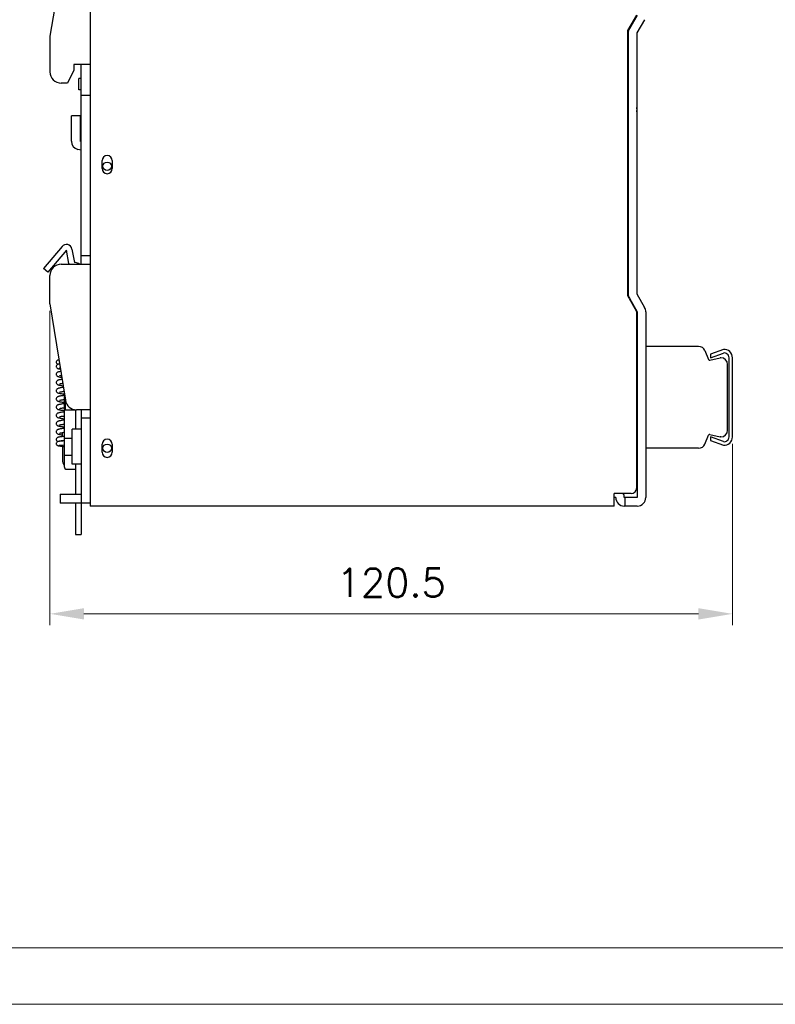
# Model space of a CAD drawing. Header units: millimetres. Extents: x 0 to 420, y 0 to 297.
# Tile 2 of 6: x 153 to 287, y 0 to 174. Entities that reach past the tile are written whole.
import ezdxf

# ---------------------------------------------------------------- set-up
doc = ezdxf.new("R2010")
doc.units = ezdxf.units.MM
doc.layers.get('0').update_dxf_attribs({"linetype": 'CONTINUOUS', "lineweight": 13})
doc.layers.get('Defpoints').update_dxf_attribs({"linetype": 'CONTINUOUS', "lineweight": 13})
doc.layers.add('Dimension', color=2, linetype='CONTINUOUS', lineweight=9)
doc.layers.add('Line', color=3, linetype='CONTINUOUS', lineweight=25)
doc.styles.get("Standard").update_dxf_attribs({"font": 'romans.shx'})
doc.dimstyles.new('yutana', dxfattribs={"dimtxt": 3.5, "dimasz": 3, "dimexe": 1, "dimexo": 0.6, "dimgap": 1.5, "dimtad": 1, "dimdec": 1, "dimzin": 0, "dimdsep": 46, "dimtxsty": 'Standard', "dimcen": 0, "dimadec": 0, "dimazin": 0, "dimtp": 0.01, "dimtm": 0.01, "dimtfac": 1, "dimtdec": 1, "dimtmove": 0, "dimatfit": 3, "dimfxl": 1, "dimtolj": 1, "dimtzin": 0, "dimlwd": 0, "dimlwe": 0, "dimarcsym": 0})

# ---------------------------------------------------------------- blocks, each defined once
blk = doc.blocks.new('*D4')
at = {"layer": 'Defpoints', "color": 0, "ltscale": 5}
for p in [(158.52, 123.7), (279.02, 100.2), (279.02, 68.96)]:
    blk.add_point(p, dxfattribs=at)
at = {"layer": 'Dimension', "color": 0, "lineweight": 0, "ltscale": 5}
for p, q in [((158.52, 122.5), (158.52, 66.96)), ((279.02, 99), (279.02, 66.96)), ((164.52, 68.96), (273.02, 68.96))]:
    blk.add_line(p, q, dxfattribs=at)
at = {"layer": 'Dimension', "color": 0, "ltscale": 5}
for points in [[(164.52, 69.96), (164.52, 67.96), (158.52, 68.96)], [(273.02, 69.96), (273.02, 67.96), (279.02, 68.96)]]:
    blk.add_solid(points, dxfattribs=at)
at = {"layer": 'Dimension', "color": 0, "ltscale": 5, "insert": (218.77, 74.46), "char_height": 5, "attachment_point": 5}
blk.add_mtext('\\A1;120.5', dxfattribs=at)

msp = doc.modelspace()

# ---------------------------------------------------------------- linework, layer by layer
at = {"ltscale": 5}
for points in [[(0, 0), (420, 0), (420, 297), (0, 297)], [(10, 10), (410, 10), (410, 287), (10, 287)]]:
    msp.add_lwpolyline(points, close=True, dxfattribs=at)
at = {"layer": 'Line', "color": 7}
for p, q in [((165.62, 208), (165.62, 88)), ((161.23, 186.84), (158.52, 171)), ((260.52, 172), (262.12, 174.7)), ((262.22, 174.66), (260.83, 172.31)), ((260.52, 171.9), (260.77, 172.35)), ((263.51, 173.9), (262.12, 171.55)), ((158.52, 171), (158.52, 164.7)), ((260.52, 125.1), (260.52, 172)), ((260.62, 171.55), (260.62, 125.45)), ((262.12, 171.55), (262.12, 125.45)), ((162.72, 166), (162.72, 165)), ((165.62, 166), (162.72, 166)), ((164.02, 130.7), (164.02, 166)), ((162.72, 165), (161.64, 162.7)), ((163.62, 161.5), (163.62, 163.5)), ((164.02, 163.5), (163.62, 163.5)), ((161.64, 162.7), (160.52, 162.7)), ((164.02, 161.5), (163.62, 161.5)), ((165.62, 160.5), (164.02, 160.5)), ((260.52, 159.5), (260.62, 159.5)), ((162.32, 152.43), (162.32, 156.93)), ((163.82, 156.93), (162.32, 156.93)), ((163.82, 156.93), (163.82, 152.43)), ((260.52, 156.5), (260.62, 156.5)), ((164.02, 152.38), (163.82, 152.43)), ((164.02, 150.83), (163.43, 150.99)), ((167.72, 147.6), (167.72, 149)), ((169.52, 149), (169.52, 147.6)), ((160.65, 133.84), (157.37, 129.94)), ((161.41, 133.2), (158.14, 129.29)), ((161.83, 130.83), (161.41, 133.2)), ((162.4, 133.37), (162.82, 131)), ((165.62, 132.2), (164.02, 132.2)), ((160.52, 130.7), (165.62, 130.7)), ((163.02, 131), (162.82, 131)), ((158.14, 129.29), (157.37, 129.94)), ((158.52, 123.7), (158.52, 128.7)), ((262.12, 125.45), (263.51, 123.05)), ((158.52, 123.7), (161.25, 106.68)), ((262.12, 122.3), (260.52, 125.1)), ((260.82, 124.7), (262.22, 122.3)), ((262.12, 91.2), (262.12, 122.3)), ((262.22, 122.3), (262.22, 89.5)), ((263.72, 122.3), (263.72, 89.5)), ((262.22, 116.2), (262.12, 116.2)), ((273.05, 116.2), (263.72, 116.2)), ((274.17, 115.45), (274.8, 113.86)), ((277.44, 115.63), (275.17, 114.8)), ((275.17, 114.2), (277.42, 115.02)), ((275.17, 114.8), (275.17, 114.2)), ((275.04, 113.74), (276.87, 114.2)), ((276.97, 114.2), (276.87, 114.2)), ((278.42, 100.2), (278.42, 114.2)), ((279.02, 100.2), (279.02, 114.2)), ((278.17, 101.4), (278.17, 113)), ((161.02, 108.12), (161.02, 95)), ((161.22, 106.87), (161.22, 105)), ((161.02, 104.62), (160.86, 104.6)), ((161.22, 105), (163.22, 105)), ((163.02, 105), (163.02, 101.6)), ((165.62, 105), (163.22, 105)), ((164.02, 105), (164.02, 83)), ((160.88, 103.9), (161.02, 103.92)), ((165.62, 103.5), (164.02, 103.5)), ((160.72, 100.27), (160.72, 100.98)), ((162.42, 95.4), (162.42, 101.6)), ((164.02, 101.6), (162.42, 101.6)), ((160.72, 99.48), (160.58, 99.47)), ((160.72, 99.48), (160.72, 99.56)), ((160.89, 99.59), (161.02, 99.6)), ((161.02, 100), (162.42, 100)), ((274.17, 98.95), (274.8, 100.54)), ((275.04, 100.66), (276.87, 100.2)), ((277.42, 99.38), (275.17, 100.2)), ((275.17, 100.2), (275.17, 99.59)), ((275.17, 99.59), (277.42, 98.77)), ((276.97, 100.2), (276.87, 100.2)), ((160.56, 98.76), (160.72, 98.78)), ((160.61, 98.58), (160.72, 98.57)), ((160.72, 98.78), (160.72, 96.1)), ((160.72, 98.78), (160.84, 98.78)), ((160.72, 98.5), (161.02, 98.5)), ((160.84, 98.78), (161.02, 98.8)), ((167.72, 97.5), (167.72, 98.9)), ((169.52, 98.9), (169.52, 97.5)), ((262.22, 98.2), (262.12, 98.2)), ((273.05, 98.2), (263.72, 98.2)), ((161.02, 97), (162.42, 97)), ((161.52, 94.5), (163.02, 94.5)), ((164.02, 95.4), (162.42, 95.4)), ((163.02, 95.4), (163.02, 90.1)), ((160.32, 90.1), (160.32, 88.5)), ((160.32, 90.1), (164.02, 90.1)), ((261.12, 90.2), (258.12, 90.2)), ((258.12, 88), (258.12, 90.2)), ((258.42, 89.5), (258.12, 89.5)), ((262.22, 89.5), (259.92, 89.5)), ((260.02, 89.5), (260.02, 88)), ((165.62, 88.5), (160.32, 88.5)), ((163.02, 88.5), (163.02, 83)), ((258.12, 88), (165.62, 88)), ((262.22, 88), (259.92, 88)), ((163.02, 83), (164.02, 83))]:
    msp.add_line(p, q, dxfattribs=at)
for points in [[(160.1, 113.81), (160.08, 113.81), (160.03, 113.8), (159.98, 113.79), (159.93, 113.78), (159.88, 113.77), (159.83, 113.75), (159.76, 113.71), (159.7, 113.65), (159.65, 113.58), (159.62, 113.49), (159.62, 113.42)], [(159.62, 113.42), (159.63, 113.34), (159.66, 113.25), (159.71, 113.18), (159.77, 113.13), (159.83, 113.09), (159.89, 113.07), (159.94, 113.06), (159.97, 113.05)], [(160.11, 113.08), (160.03, 113.06), (159.96, 113.05), (159.9, 113.03), (159.84, 113), (159.77, 112.96), (159.71, 112.9), (159.65, 112.82), (159.62, 112.73), (159.62, 112.66)], [(160.1, 113.11), (160.1, 113.11), (160.1, 113.11), (160.12, 113.11), (160.14, 113.11), (160.18, 113.12), (160.21, 113.12)], [(160.22, 113.1), (160.2, 113.09), (160.11, 113.08)], [(159.62, 112.66), (159.62, 112.59), (159.65, 112.5), (159.71, 112.42), (159.77, 112.36), (159.83, 112.32), (159.89, 112.29), (159.95, 112.27), (160.01, 112.26), (160.07, 112.24), (160.15, 112.23), (160.23, 112.21), (160.33, 112.19), (160.36, 112.19)], [(159.86, 111.63), (159.79, 111.59), (159.72, 111.53), (159.66, 111.45), (159.63, 111.35), (159.62, 111.27)], [(160.43, 111.78), (160.4, 111.78), (160.29, 111.76), (160.18, 111.73), (160.09, 111.71), (160.01, 111.69), (159.93, 111.66), (159.86, 111.63)], [(160.14, 112.37), (160.14, 112.37), (160.14, 112.37), (160.16, 112.38), (160.2, 112.38), (160.24, 112.39), (160.3, 112.4), (160.33, 112.41)], [(159.62, 111.27), (159.63, 111.18), (159.66, 111.09), (159.72, 111.01), (159.79, 110.95), (159.85, 110.91), (159.93, 110.88), (160, 110.85), (160.08, 110.83), (160.17, 110.8), (160.27, 110.78), (160.38, 110.76), (160.51, 110.74), (160.6, 110.73)], [(160.65, 110.37), (160.59, 110.36), (160.44, 110.34), (160.31, 110.31), (160.2, 110.29), (160.1, 110.27), (160.01, 110.24), (159.93, 110.21), (159.86, 110.18), (159.79, 110.14), (159.72, 110.08), (159.66, 110), (159.63, 109.9), (159.62, 109.82)], [(159.62, 109.82), (159.62, 109.74), (159.66, 109.64), (159.72, 109.56), (159.79, 109.5), (159.86, 109.46), (159.93, 109.42), (160, 109.4), (160.09, 109.37), (160.18, 109.35), (160.29, 109.33), (160.41, 109.31), (160.55, 109.28), (160.71, 109.26), (160.84, 109.24)], [(160.18, 111.01), (160.18, 111.01), (160.2, 111.02), (160.24, 111.03), (160.29, 111.05), (160.36, 111.06), (160.44, 111.08), (160.53, 111.1), (160.54, 111.1)], [(160.18, 109.56), (160.18, 109.56), (160.2, 109.57), (160.24, 109.58), (160.3, 109.6), (160.38, 109.62), (160.47, 109.64), (160.59, 109.66), (160.71, 109.68), (160.77, 109.68)], [(160.88, 108.95), (160.76, 108.94), (160.6, 108.91), (160.45, 108.89), (160.32, 108.86), (160.2, 108.84), (160.1, 108.82), (160.01, 108.79), (159.94, 108.76), (159.86, 108.73), (159.79, 108.69), (159.72, 108.63), (159.66, 108.55), (159.62, 108.44), (159.62, 108.37)], [(159.62, 108.37), (159.62, 108.29), (159.66, 108.19), (159.72, 108.11), (159.78, 108.05), (159.85, 108.01), (159.92, 107.98), (160, 107.95), (160.08, 107.93), (160.16, 107.91)], [(160.16, 107.91), (160.3, 107.88), (160.47, 107.85), (160.66, 107.82), (160.86, 107.79), (161.02, 107.77)], [(160.18, 108.11), (160.18, 108.11), (160.2, 108.12), (160.24, 108.13), (160.3, 108.15), (160.37, 108.16), (160.45, 108.18), (160.55, 108.2), (160.66, 108.22), (160.78, 108.24), (160.91, 108.26), (160.99, 108.27)], [(161.02, 107.52), (160.86, 107.5), (160.71, 107.48), (160.57, 107.46), (160.44, 107.44), (160.33, 107.42), (160.23, 107.4), (160.14, 107.38), (160.06, 107.36), (159.99, 107.33), (159.92, 107.31), (159.85, 107.28), (159.78, 107.24), (159.72, 107.18), (159.66, 107.09), (159.62, 106.99), (159.62, 106.92)], [(159.62, 106.92), (159.62, 106.84), (159.66, 106.74), (159.72, 106.66), (159.79, 106.6), (159.86, 106.56), (159.93, 106.52), (160, 106.5), (160.09, 106.47), (160.18, 106.45), (160.28, 106.43), (160.4, 106.41), (160.52, 106.39), (160.66, 106.37), (160.81, 106.34), (160.97, 106.32), (161.02, 106.32)], [(160.18, 106.66), (160.18, 106.66), (160.2, 106.67), (160.24, 106.68), (160.3, 106.7), (160.38, 106.72), (160.48, 106.74), (160.59, 106.76), (160.72, 106.78), (160.87, 106.8), (161.02, 106.82)], [(161.02, 106.07), (160.89, 106.05), (160.72, 106.03), (160.56, 106.01), (160.42, 105.98), (160.3, 105.96), (160.19, 105.94), (160.09, 105.91), (160.01, 105.89), (159.93, 105.86), (159.86, 105.83), (159.79, 105.79), (159.72, 105.73), (159.66, 105.65), (159.63, 105.55), (159.62, 105.47)], [(159.62, 105.47), (159.62, 105.4), (159.66, 105.3), (159.72, 105.21), (159.78, 105.15), (159.85, 105.11), (159.93, 105.08), (160, 105.05), (160.08, 105.03), (160.18, 105), (160.29, 104.98), (160.41, 104.96), (160.55, 104.93), (160.71, 104.91), (160.89, 104.88), (161.02, 104.87)], [(160.86, 104.6), (160.73, 104.58), (160.59, 104.56), (160.46, 104.54), (160.35, 104.52), (160.24, 104.5), (160.15, 104.48), (160.06, 104.46), (159.99, 104.43), (159.92, 104.41), (159.85, 104.38), (159.78, 104.33), (159.72, 104.27), (159.66, 104.19), (159.62, 104.09), (159.62, 104.02)], [(160.18, 105.22), (160.18, 105.21), (160.18, 105.21), (160.21, 105.22), (160.25, 105.24), (160.31, 105.25), (160.39, 105.27), (160.48, 105.29), (160.6, 105.31), (160.73, 105.33), (160.87, 105.35), (161.02, 105.37)], [(159.62, 104.02), (159.62, 103.94), (159.66, 103.84), (159.72, 103.76), (159.78, 103.7), (159.85, 103.66), (159.92, 103.63), (160, 103.6), (160.09, 103.57), (160.18, 103.55), (160.29, 103.53), (160.42, 103.5), (160.56, 103.48), (160.72, 103.46), (160.89, 103.43), (161.02, 103.42)], [(161.02, 103.17), (160.96, 103.16), (160.79, 103.14), (160.63, 103.12), (160.49, 103.09), (160.37, 103.07), (160.26, 103.05), (160.16, 103.03), (160.07, 103.01), (159.99, 102.98), (159.92, 102.96), (159.85, 102.93), (159.79, 102.89), (159.72, 102.83), (159.66, 102.75), (159.63, 102.65), (159.62, 102.57)], [(160.18, 103.76), (160.18, 103.76), (160.2, 103.77), (160.23, 103.78), (160.29, 103.8), (160.35, 103.81), (160.44, 103.83), (160.53, 103.85), (160.65, 103.87), (160.77, 103.88), (160.88, 103.9)], [(159.62, 102.57), (159.62, 102.49), (159.66, 102.39), (159.72, 102.31), (159.79, 102.25), (159.85, 102.21), (159.92, 102.18), (159.99, 102.15), (160.07, 102.13), (160.16, 102.11), (160.27, 102.08), (160.38, 102.06), (160.51, 102.04), (160.66, 102.02), (160.81, 101.99), (160.99, 101.97), (161.02, 101.97)], [(161.02, 101.72), (160.86, 101.7), (160.69, 101.68), (160.54, 101.65), (160.41, 101.63), (160.29, 101.61), (160.18, 101.58), (160.08, 101.56), (160, 101.54), (159.93, 101.51), (159.86, 101.48), (159.79, 101.44), (159.72, 101.38), (159.66, 101.3), (159.63, 101.2), (159.62, 101.12)], [(159.62, 101.12), (159.62, 101.05), (159.66, 100.94), (159.72, 100.86), (159.79, 100.8), (159.87, 100.75), (159.94, 100.72), (160.02, 100.69), (160.11, 100.67), (160.22, 100.64), (160.34, 100.62), (160.47, 100.6), (160.63, 100.57), (160.72, 100.56)], [(160.18, 102.32), (160.18, 102.31), (160.18, 102.31), (160.2, 102.32), (160.24, 102.33), (160.29, 102.35), (160.35, 102.36), (160.43, 102.38), (160.52, 102.39), (160.62, 102.41), (160.73, 102.43), (160.84, 102.45), (160.97, 102.46), (161.02, 102.47)], [(160.18, 100.87), (160.18, 100.86), (160.18, 100.86), (160.2, 100.87), (160.25, 100.89), (160.31, 100.9), (160.38, 100.92), (160.47, 100.94), (160.58, 100.95), (160.7, 100.97)], [(160.7, 100.97), (160.84, 100.99), (160.99, 101.02), (161.02, 101.02)], [(160.72, 100.27), (160.59, 100.25), (160.46, 100.24), (160.35, 100.22), (160.25, 100.2), (160.16, 100.19), (160.08, 100.17), (160.01, 100.16), (159.95, 100.14), (159.89, 100.12), (159.83, 100.1), (159.77, 100.06), (159.71, 100), (159.66, 99.93), (159.62, 99.84), (159.62, 99.76)], [(159.62, 99.76), (159.62, 99.69), (159.66, 99.59), (159.71, 99.52), (159.77, 99.46), (159.84, 99.42), (159.89, 99.4), (159.93, 99.39)], [(160.58, 99.47), (160.48, 99.46), (160.38, 99.45), (160.3, 99.44), (160.22, 99.43), (160.15, 99.43), (160.09, 99.42), (160.04, 99.41), (159.99, 99.4), (159.94, 99.39), (159.89, 99.38), (159.84, 99.36), (159.78, 99.32), (159.71, 99.27), (159.66, 99.19), (159.62, 99.1), (159.62, 99.02)], [(160.14, 99.47), (160.14, 99.47), (160.14, 99.47), (160.16, 99.48), (160.19, 99.48), (160.23, 99.49), (160.28, 99.5), (160.34, 99.51), (160.41, 99.52), (160.49, 99.54), (160.58, 99.55), (160.67, 99.56)], [(160.67, 99.56), (160.78, 99.57), (160.89, 99.59)], [(161.02, 100.3), (160.87, 100.28), (160.72, 100.27)], [(161.02, 99.5), (160.93, 99.49), (160.72, 99.48)], [(159.62, 99.02), (159.62, 98.95), (159.66, 98.86), (159.71, 98.78), (159.77, 98.73), (159.84, 98.69), (159.89, 98.67), (159.94, 98.66), (159.98, 98.65), (160.04, 98.64), (160.09, 98.63), (160.16, 98.62), (160.23, 98.61), (160.31, 98.61), (160.4, 98.6), (160.5, 98.59), (160.61, 98.58)], [(160.1, 98.71), (160.1, 98.71), (160.11, 98.71), (160.12, 98.72), (160.15, 98.72), (160.19, 98.73), (160.23, 98.73), (160.28, 98.74), (160.34, 98.74), (160.41, 98.75), (160.48, 98.76), (160.56, 98.76)]]:
    msp.add_lwpolyline(points, dxfattribs=at)
for centre in [(168.62, 148), (168.62, 98.2)]:
    msp.add_circle(centre, 0.75, dxfattribs=at)
for centre, radius, start, end in [((262.12, 171.55), 1.5, 149.3493, 180), ((160.52, 164.7), 2, 180, 270), ((260.67, 158), 1.5, 345.8352, 14.1648), ((163.82, 152.43), 1.5, 180, 255), ((168.62, 149), 0.9, 0, 180), ((168.62, 147.6), 0.9, 180, 0), ((161.41, 133.2), 1, 10, 140), ((160.52, 128.7), 2, 90, 180), ((162.82, 131), 1, 190, 197.715), ((163.02, 130), 1, 44.4906, 90), ((262.12, 125.45), 1.5, 180, 210.1916), ((262.22, 122.3), 1.5, 0, 30.1916), ((273.05, 115), 1.2, 21.8014, 90), ((277.58, 114.2), 0.835, 0, 101.3696), ((277.58, 114.2), 1.44, 0, 95.5121), ((274.99, 113.94), 0.2, 201.8014, 284.0362), ((276.97, 113), 1.2, 0, 90), ((163.22, 107), 2, 189.1142, 270), ((276.97, 101.4), 1.2, 270, 0), ((168.62, 98.9), 0.9, 0, 180), ((274.99, 100.46), 0.2, 75.9638, 158.1986), ((277.58, 100.2), 0.835, 258.6304, 0), ((277.58, 100.2), 1.44, 263.412, 0), ((168.62, 97.5), 0.9, 180, 0), ((273.05, 99.4), 1.2, 270, 338.1986), ((162.32, 96.1), 1.6, 180, 216), ((161.52, 95), 0.5, 180, 270), ((261.12, 91.2), 1, 270, 0), ((259.92, 89.5), 1.5, 180, 270), ((258.42, 89.5), 1.5, 0, 28.189), ((262.22, 89.5), 1.5, 270, 0)]:
    msp.add_arc(centre, radius, start, end, dxfattribs=at)

# ---------------------------------------------------------------- dimensions: what is measured, and where the dimension line sits
at = {"layer": 'Dimension', "color": 7}
dim = msp.add_linear_dim(base=(279.02, 68.96), p1=(158.52, 123.7), p2=(279.02, 100.2), dimstyle='yutana', override={"dimscale": 2, "dimtxt": 2.5, "dimasz": 3}, dxfattribs=at)
dim.commit()
dim.dimension.update_dxf_attribs({"geometry": '*D4', "text_midpoint": (218.77, 74.46)})

doc.saveas('drawing.dxf')
